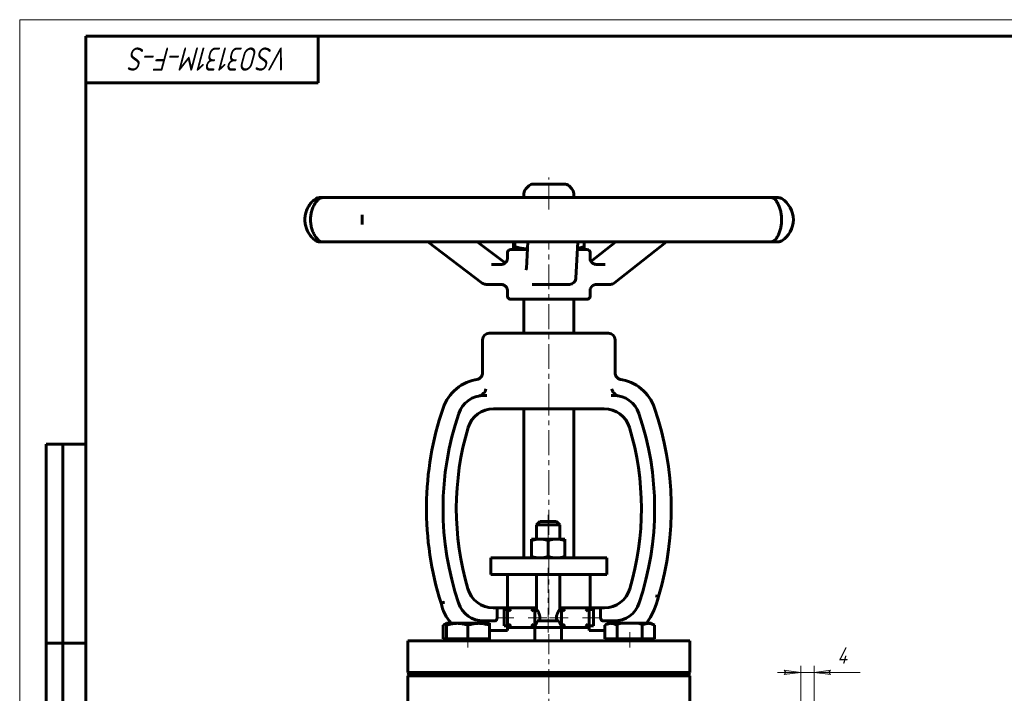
# Model space of a CAD drawing. Header units: millimetres. Extents: x 0 to 594, y 0 to 420.
# Tile 2 of 4: x 0 to 297, y 217 to 420. Entities that reach past the tile are written whole.
import ezdxf

# ---------------------------------------------------------------- set-up
doc = ezdxf.new("R2010")
doc.units = ezdxf.units.MM
for name, pattern in [('K5LT-1', [0]), ('K5LT_AXLED', [12, 7.5, -1.5, 1.5, -1.5]), ('K5LT_BASIC', [0]), ('K5LT_THIN', [0])]:
    doc.linetypes.add(name, pattern=pattern)
doc.layers.add('Системный слой', color=7, linetype='Continuous')
doc.layers.add('Системный слой (1)', color=251, linetype='Continuous', true_color=0x6c6c6c)
doc.styles.add('KDIMTEXTSTYLE', font='txt', dxfattribs={"width": 0.96, "oblique": 15, "height": 5})
doc.styles.add('KTEXTSTYLE', font='txt', dxfattribs={"width": 0.96, "height": 5})
doc.dimstyles.new('KDIMSTYLE (1.00)', dxfattribs={"dimtxt": 5, "dimasz": 1, "dimexe": 2, "dimexo": 0, "dimgap": 1, "dimtad": 1, "dimtxsty": 'KDIMTEXTSTYLE', "dimsah": 1, "dimcen": 0, "dimdle": 1, "dimadec": 0, "dimazin": 0, "dimtfac": 0.667, "dimtmove": 0, "dimatfit": 3, "dimfxl": 1, "dimtvp": 1, "dimtolj": 1, "dimtzin": 0, "dimarcsym": 0})

# ---------------------------------------------------------------- blocks, each defined once
blk = doc.blocks.new('U0')
at = {"layer": 'Системный слой (1)', "color": 143, "linetype": 'K5LT_BASIC', "lineweight": 60, "true_color": 0x33acca}
for p, q in [((172.11, 347.52), (172.11, 349.71)), ((172.11, 336.71), (172.11, 338.85))]:
    blk.add_line(p, q, dxfattribs=at)
blk = doc.blocks.new('U1')
at = {"layer": 'Системный слой (1)', "color": 143, "linetype": 'K5LT_BASIC', "lineweight": 60, "true_color": 0x33acca}
for p, q in [((155.66, 370.46), (154.94, 370.46)), ((164.29, 370.46), (155.66, 370.46))]:
    blk.add_line(p, q, dxfattribs=at)
blk = doc.blocks.new('U2')
at = {"layer": 'Системный слой (1)', "color": 143, "linetype": 'K5LT_BASIC', "lineweight": 60, "true_color": 0x33acca}
for p, q in [((149.33, 351.64), (150.67, 351.25)), ((150.67, 351.25), (151.93, 350.97)), ((151.93, 350.97), (153.15, 350.79))]:
    blk.add_line(p, q, dxfattribs=at)
blk = doc.blocks.new('U3')
at = {"layer": 'Системный слой (1)', "color": 143, "linetype": 'K5LT_BASIC', "lineweight": 60, "true_color": 0x33acca}
for p, q in [((148.91, 351.64), (148.98, 351.14)), ((148.98, 351.14), (149.05, 350.83)), ((149.05, 350.83), (149.11, 350.71)), ((149.11, 350.71), (149.11, 350.71)), ((149.11, 350.71), (149.12, 350.71)), ((149.12, 350.71), (149.12, 350.71))]:
    blk.add_line(p, q, dxfattribs=at)
blk = doc.blocks.new('U4')
at = {"layer": 'Системный слой (1)', "color": 143, "linetype": 'K5LT_BASIC', "lineweight": 60, "true_color": 0x33acca}
for p, q in [((153.14, 350.71), (148.11, 350.71)), ((171.11, 350.71), (168.28, 350.71))]:
    blk.add_line(p, q, dxfattribs=at)
blk = doc.blocks.new('U5')
at = {"layer": 'Системный слой (1)', "color": 143, "linetype": 'K5LT_BASIC', "lineweight": 60, "true_color": 0x33acca}
for p, q in [((147.12, 347.98), (147.11, 349.71)), ((147.11, 336.71), (147.12, 338.4))]:
    blk.add_line(p, q, dxfattribs=at)
blk = doc.blocks.new('U6')
at = {"layer": 'Системный слой (1)', "color": 143, "linetype": 'K5LT_BASIC', "lineweight": 60, "true_color": 0x33acca}
for p, q in [((155.42, 242.71), (155.92, 242.71)), ((162.92, 242.71), (163.42, 242.71))]:
    blk.add_line(p, q, dxfattribs=at)
blk = doc.blocks.new('U7')
at = {"layer": 'Системный слой (1)', "color": 143, "linetype": 'K5LT_BASIC', "lineweight": 60, "true_color": 0x33acca}
for p, q in [((168.3, 351.07), (168.95, 351.23)), ((168.95, 351.23), (169.62, 351.42)), ((169.62, 351.42), (170.32, 351.64))]:
    blk.add_line(p, q, dxfattribs=at)
blk = doc.blocks.new('U8')
at = {"layer": 'Системный слой (1)', "color": 143, "linetype": 'K5LT_BASIC', "lineweight": 60, "true_color": 0x33acca}
for p, q in [((172.25, 339.19), (172.11, 338.81)), ((172.81, 339.83), (172.25, 339.19)), ((173.66, 340.17), (172.81, 339.83)), ((173.9, 340.19), (173.66, 340.17))]:
    blk.add_line(p, q, dxfattribs=at)
blk = doc.blocks.new('U9')
at = {"layer": 'Системный слой (1)', "color": 143, "linetype": 'K5LT_BASIC', "lineweight": 60, "true_color": 0x33acca}
for p, q in [((172.23, 347.23), (172.11, 347.58)), ((172.78, 346.56), (172.23, 347.23)), ((173.66, 346.2), (172.78, 346.56)), ((173.9, 346.19), (173.66, 346.2))]:
    blk.add_line(p, q, dxfattribs=at)
blk = doc.blocks.new('U16')
at = {"layer": 'Системный слой (1)', "color": 143, "linetype": 'K5LT_BASIC', "lineweight": 60, "true_color": 0x33acca}
for p, q in [((128.05, 237.6), (127.71, 237.42)), ((128.38, 237.75), (128.05, 237.6)), ((128.72, 237.87), (128.38, 237.75))]:
    blk.add_line(p, q, dxfattribs=at)
blk = doc.blocks.new('D5')
at = {"layer": 'Системный слой (1)'}
for points in [[(235.61, 223.21), (230.61, 223.86), (231.11, 223.21), (230.61, 222.55)], [(244.11, 223.21), (244.61, 223.86), (239.61, 223.21), (244.61, 222.55)]]:
    blk.add_hatch(color=7, dxfattribs=at).paths.add_polyline_path(points)
at = {"layer": 'Системный слой (1)', "color": 7, "linetype": 'K5LT_THIN', "lineweight": 18, "true_color": 0xffffff}
for p, q in [((235.61, 223.21), (228.61, 223.21)), ((235.61, 223.21), (230.61, 223.86)), ((230.61, 223.86), (231.11, 223.21)), ((231.11, 223.21), (230.61, 222.55)), ((230.61, 222.55), (235.61, 223.21)), ((235.61, 184.21), (235.61, 225.21)), ((235.61, 223.21), (239.61, 223.21)), ((239.61, 184.21), (239.61, 225.21)), ((244.61, 223.86), (239.61, 223.21)), ((239.61, 223.21), (244.61, 222.55)), ((239.61, 223.21), (244.61, 223.21)), ((244.11, 223.21), (244.61, 223.86)), ((244.61, 222.55), (244.11, 223.21))]:
    blk.add_line(p, q, dxfattribs=at)
blk.add_wipeout([(246.61, 224.21), (246.61, 231.59), (251.28, 231.59), (251.28, 224.21)]).dxf.layer = 'Системный слой (1)'
for p, q in [((239.61, 223.21), (246.61, 223.21)), ((244.61, 223.21), (253.48, 223.21))]:
    blk.add_line(p, q, dxfattribs=at)
at = {"layer": 'Системный слой (1)', "color": 7, "insert": (246.61, 230.79), "char_height": 5, "attachment_point": 1, "style": 'KTEXTSTYLE'}
blk.add_mtext('\\fArial|b0|c204|p34;\\H5.0;\\W1.000;\\Q15;\\fGOST Type AU|b0|i0|c204|p34;\\Q15;\\W0.960;4', dxfattribs=at)
blk = doc.blocks.new('KDIMARROW_01')
at = {"layer": 'Системный слой'}
blk.add_hatch(color=0, dxfattribs=at).paths.add_polyline_path([(-5, -0.66), (0, 0), (-5, 0.66), (-4.5, 0)])
at = {"layer": 'Системный слой', "color": 0, "linetype": 'K5LT_THIN', "lineweight": 18}
for p, q in [((-4.5, 0), (-5, 0.66)), ((-5, 0.66), (0, 0)), ((0, 0), (-5, -0.66)), ((-5, -0.66), (-4.5, 0))]:
    blk.add_line(p, q, dxfattribs=at)
at = {"layer": 'Системный слой (1)', "color": 0, "linetype": 'K5LT_THIN', "lineweight": 18}
blk.add_line((159.61, 155.21), (158.61, 155.21), dxfattribs=at)
blk = doc.blocks.new('U39')
at = {"color": 7, "linetype": 'K5LT_THIN', "lineweight": 18, "true_color": 0xffffff}
for p, q in [((0, 0), (0, 420)), ((0, 420), (594, 420))]:
    blk.add_line(p, q, dxfattribs=at)
at = {"color": 143, "linetype": 'K5LT_BASIC', "lineweight": 60, "true_color": 0x33acca}
for p, q in [((20, 5), (20, 415)), ((20, 415), (589, 415)), ((90, 415), (90, 401)), ((90, 401), (20, 401)), ((8, 172), (8, 292)), ((20, 292), (8, 292)), ((13, 172), (13, 292)), ((20, 232), (8, 232))]:
    blk.add_line(p, q, dxfattribs=at)
at = {"color": 7, "insert": (81.28, 404.64), "char_height": 7, "attachment_point": 1, "rotation": 180, "style": 'KTEXTSTYLE'}
blk.add_mtext('\\fArial|b0|c204|p34;\\H5.0;\\W1.000;\\Q15;\\fGOST Type AU|b0|i0|c204|p34;\\Q15;\\W0.960;\\H7.00;VSO3131M-F-S', dxfattribs=at)

msp = doc.modelspace()

# ---------------------------------------------------------------- linework, layer by layer
at = {"layer": 'Системный слой (1)', "color": 30, "linetype": 'K5LT_AXLED', "lineweight": 18, "true_color": 0xff8000}
for p, q in [((159.614, 362.805), (159.614, 372.455)), ((159.614, 302.705), (159.614, 352.705)), ((159.614, 240.705), (159.614, 304.705)), ((159.416, 270.705), (159.416, 261.405)), ((159.416, 254.705), (159.416, 234.705)), ((149.103, 239.705), (144.114, 239.705)), ((159.002, 239.705), (153.416, 239.705)), ((165.416, 239.705), (159.83, 239.705)), ((175.114, 239.705), (169.728, 239.705)), ((135.219, 230.705), (135.219, 235.305)), ((159.614, 144.705), (159.614, 234.705)), ((184.009, 230.705), (184.009, 235.305))]:
    msp.add_line(p, q, dxfattribs=at)
at = {"layer": 'Системный слой (1)', "color": 143, "linetype": 'K5LT_BASIC', "lineweight": 60, "true_color": 0x33acca}
for p, q in [((153.528, 369.869), (152.7, 369.041)), ((165.7, 369.869), (166.528, 369.041)), ((91.461, 366.36), (90.427, 366.36)), ((97.742, 366.36), (91.461, 366.36)), ((104.84, 366.36), (97.742, 366.36)), ((119.231, 366.36), (104.84, 366.36)), ((130.767, 366.36), (119.231, 366.36)), ((149.971, 366.36), (130.767, 366.36)), ((163.302, 366.36), (149.971, 366.36)), ((152.114, 366.36), (152.114, 367.627)), ((182.921, 366.36), (163.302, 366.36)), ((167.114, 366.36), (167.114, 367.627)), ((194.993, 366.36), (182.921, 366.36)), ((210.531, 366.36), (194.993, 366.36)), ((218.578, 366.36), (210.531, 366.36)), ((226.477, 366.36), (218.578, 366.36)), ((228.656, 366.36), (226.477, 366.36)), ((228.814, 366.36), (228.656, 366.36)), ((103.318, 361.201), (103.318, 361.154)), ((103.318, 358.257), (103.318, 358.204)), ((90.427, 353.04), (91.461, 353.04)), ((91.461, 353.04), (97.742, 353.04)), ((97.742, 353.04), (104.84, 353.04)), ((104.84, 353.04), (119.231, 353.04)), ((119.231, 353.04), (130.767, 353.04)), ((139.498, 340.595), (123.077, 353.04)), ((130.767, 353.04), (149.971, 353.04)), ((146.445, 346.652), (138.017, 353.04)), ((148.912, 353.04), (148.912, 351.643)), ((149.114, 350.705), (149.108, 350.709)), ((149.329, 353.04), (149.329, 351.643)), ((149.971, 353.04), (163.302, 353.04)), ((152.825, 344.977), (153.274, 353.04)), ((163.302, 353.04), (182.921, 353.04)), ((167.797, 342.078), (168.407, 353.04)), ((170.114, 350.705), (170.12, 350.709)), ((170.316, 353.04), (170.316, 351.643)), ((172.29, 347.109), (179.785, 353.04)), ((179.43, 340.62), (195.125, 353.04)), ((182.921, 353.04), (194.993, 353.04)), ((194.993, 353.04), (210.531, 353.04)), ((210.531, 353.04), (218.578, 353.04)), ((218.578, 353.04), (226.477, 353.04)), ((226.477, 353.04), (228.656, 353.04)), ((228.656, 353.04), (228.814, 353.04)), ((147.118, 347.983), (147.118, 347.995)), ((172.114, 347.518), (172.114, 347.511)), ((145.183, 346.189), (142.319, 346.189)), ((176.644, 346.189), (173.901, 346.189)), ((140.706, 340.189), (145.183, 340.189)), ((154.618, 340.189), (154.807, 340.189)), ((154.807, 340.189), (165.8, 340.189)), ((172.11, 338.875), (172.11, 338.853)), ((173.901, 340.189), (178.189, 340.189)), ((147.116, 338.397), (147.116, 338.398)), ((148.114, 335.705), (171.114, 335.705)), ((152.114, 325.455), (152.114, 335.705)), ((167.114, 325.455), (167.114, 335.705)), ((177.614, 325.455), (141.614, 325.455)), ((139.614, 313.514), (139.614, 323.455)), ((179.613, 313.517), (179.614, 323.455)), ((140.859, 306.705), (140.013, 306.705)), ((179.215, 306.705), (178.369, 306.705)), ((142.934, 302.705), (143.788, 302.705)), ((143.788, 302.705), (148.949, 302.705)), ((148.949, 302.705), (170.279, 302.705)), ((152.114, 257.705), (152.114, 302.705)), ((167.114, 257.705), (167.114, 302.705)), ((170.279, 302.705), (175.44, 302.705)), ((175.44, 302.705), (176.294, 302.705)), ((156.916, 268.705), (155.916, 267.705)), ((155.916, 267.705), (162.916, 267.705)), ((155.916, 263.405), (155.916, 267.705)), ((161.916, 268.705), (156.916, 268.705)), ((161.916, 268.705), (162.916, 267.705)), ((162.916, 263.405), (162.916, 267.705)), ((154.416, 263.405), (156.916, 263.405)), ((154.416, 262.958), (154.416, 263.405)), ((154.416, 262.958), (154.416, 258.152)), ((156.916, 263.405), (161.916, 263.405)), ((159.416, 262.958), (159.416, 258.152)), ((161.916, 263.405), (164.416, 263.405)), ((164.416, 263.405), (164.416, 262.958)), ((164.416, 262.958), (164.416, 258.152)), ((142.114, 257.705), (143.501, 257.705)), ((142.114, 252.705), (142.114, 257.705)), ((143.501, 257.705), (152.51, 257.705)), ((152.51, 257.705), (166.274, 257.705)), ((154.416, 257.705), (154.416, 258.152)), ((164.416, 258.152), (164.416, 257.705)), ((166.274, 257.705), (175.618, 257.705)), ((175.618, 257.705), (177.114, 257.705)), ((177.114, 252.705), (177.114, 257.705)), ((142.114, 252.705), (143.501, 252.705)), ((143.501, 252.705), (152.51, 252.705)), ((147.114, 242.705), (147.114, 252.705)), ((152.51, 252.705), (166.274, 252.705)), ((155.916, 242.205), (155.916, 252.705)), ((162.916, 242.205), (162.916, 252.705)), ((166.274, 252.705), (175.618, 252.705)), ((172.114, 242.705), (172.114, 252.705)), ((175.618, 252.705), (177.114, 252.705)), ((191.753, 246.337), (192.718, 246.071)), ((144.002, 242.705), (142.868, 242.705)), ((144.002, 242.705), (147.103, 242.705)), ((144.002, 242.705), (144.002, 239.705)), ((146.114, 242.205), (146.114, 237.205)), ((147.103, 242.205), (146.114, 242.205)), ((147.103, 242.705), (147.103, 236.705)), ((147.103, 242.705), (148.103, 241.705)), ((155.416, 242.705), (147.103, 242.705)), ((154.416, 241.705), (155.416, 242.705)), ((155.416, 236.705), (155.416, 242.705)), ((155.916, 242.205), (155.416, 242.205)), ((163.416, 242.205), (162.916, 242.205)), ((164.416, 241.705), (163.416, 242.705)), ((163.416, 242.705), (163.416, 236.705)), ((171.728, 242.705), (163.416, 242.705)), ((170.728, 241.705), (171.728, 242.705)), ((171.728, 242.705), (175.227, 242.705)), ((171.728, 236.705), (171.728, 242.705)), ((173.114, 242.205), (171.728, 242.205)), ((173.114, 242.205), (173.114, 237.205)), ((175.227, 239.705), (175.227, 242.705)), ((176.36, 242.705), (175.227, 242.705)), ((127.713, 237.424), (128.719, 238.005)), ((128.719, 237.424), (128.719, 238.005)), ((131.969, 238.005), (128.719, 238.005)), ((138.469, 238.005), (131.969, 238.005)), ((141.719, 238.005), (138.469, 238.005)), ((139.937, 238.705), (143.251, 238.705)), ((140.249, 238.705), (140.249, 238.005)), ((141.719, 238.005), (141.719, 237.424)), ((148.103, 237.705), (147.103, 236.705)), ((154.416, 237.705), (155.416, 236.705)), ((156.114, 238.705), (162.718, 238.705)), ((164.416, 237.705), (163.416, 236.705)), ((171.728, 236.705), (170.728, 237.705)), ((175.977, 238.705), (179.291, 238.705)), ((176.504, 237.424), (177.509, 238.005)), ((178.38, 238.005), (177.509, 238.005)), ((184.009, 238.005), (178.38, 238.005)), ((178.979, 238.005), (178.979, 238.705)), ((189.638, 238.005), (184.009, 238.005)), ((190.509, 238.005), (189.638, 238.005)), ((191.515, 237.424), (190.509, 238.005)), ((127.713, 233.305), (127.713, 237.424)), ((128.719, 233.305), (128.719, 237.424)), ((135.219, 233.305), (135.219, 237.424)), ((141.719, 233.305), (141.719, 237.424)), ((147.103, 235.856), (141.719, 235.856)), ((147.103, 237.205), (146.114, 237.205)), ((147.103, 236.705), (155.416, 236.705)), ((147.103, 236.705), (147.103, 235.856)), ((155.416, 236.705), (163.416, 236.705)), ((155.416, 236.705), (155.416, 234.705)), ((155.416, 232.705), (155.416, 234.705)), ((163.416, 236.705), (171.728, 236.705)), ((163.416, 236.705), (163.416, 234.705)), ((163.416, 232.705), (163.416, 234.705)), ((173.114, 237.205), (171.728, 237.205)), ((171.728, 236.705), (171.728, 235.856)), ((176.504, 235.856), (171.728, 235.856)), ((176.504, 233.305), (176.504, 237.424)), ((180.257, 233.305), (180.257, 237.424)), ((187.762, 233.305), (187.762, 237.424)), ((191.515, 233.305), (191.515, 237.424)), ((117.114, 232.705), (202.114, 232.705)), ((117.114, 223.205), (117.114, 232.705)), ((128.719, 233.305), (127.713, 233.305)), ((131.969, 233.305), (128.719, 233.305)), ((128.719, 232.705), (128.719, 233.305)), ((135.219, 233.305), (131.969, 233.305)), ((138.469, 233.305), (135.219, 233.305)), ((141.719, 233.305), (138.469, 233.305)), ((141.719, 232.705), (141.719, 233.305)), ((178.38, 233.305), (176.504, 233.305)), ((177.509, 232.705), (177.509, 233.305)), ((180.257, 233.305), (178.38, 233.305)), ((184.009, 233.305), (180.257, 233.305)), ((187.762, 233.305), (184.009, 233.305)), ((189.638, 233.305), (187.762, 233.305)), ((191.515, 233.305), (189.638, 233.305)), ((190.509, 232.705), (190.509, 233.305)), ((202.114, 223.205), (202.114, 232.705)), ((117.114, 223.205), (202.114, 223.205)), ((117.614, 222.705), (117.114, 223.205)), ((201.614, 222.705), (202.114, 223.205)), ((117.114, 222.205), (117.614, 222.705)), ((117.114, 212.705), (117.114, 222.205)), ((117.114, 222.205), (202.114, 222.205)), ((117.614, 222.705), (201.614, 222.705)), ((202.114, 222.205), (201.614, 222.705)), ((202.114, 212.705), (202.114, 222.205))]:
    msp.add_line(p, q, dxfattribs=at)
for centre, radius, start, end in [((154.114, 367.627), 2, 135, 180), ((154.943, 368.455), 2, 90, 135), ((164.286, 368.455), 2, 45, 90), ((165.114, 367.627), 2, 0, 45), ((90.427, 364.36), 2, 90, 122.85679), ((91.461, 364.36), 2, 90, 132.27304), ((226.477, 364.36), 2, 32.69757, 90), ((228.814, 364.36), 2, 57.90942, 90), ((225.892, 359.7), 7.5, 302.09058, 57.90942), ((91.461, 355.04), 2, 227.72696, 270), ((226.477, 355.04), 2, 270, 327.3), ((90.427, 355.04), 2, 237.14321, 269.97767), ((148.114, 349.705), 1, 90, 180), ((171.114, 349.705), 1, 0, 90), ((228.814, 355.04), 2, 270, 302.09058), ((165.8, 342.189), 2, 270, 356.80454), ((140.706, 342.189), 2, 232.84588, 270), ((178.189, 342.189), 2, 270, 308.35962), ((148.114, 336.705), 1, 180, 270), ((171.114, 336.705), 1, 270, 0), ((141.614, 323.455), 2, 90, 180), ((177.614, 323.455), 2, 0, 90), ((140.013, 298.705), 13, 97.78555, 161.2446), ((179.215, 298.705), 13, 80.80532, 82.21445), ((179.215, 298.705), 13, 18.7554, 82.21445), ((140.013, 298.705), 8, 90, 161.2446), ((140.013, 298.705), 8, 90, 100.50355), ((179.215, 298.705), 8, 18.7554, 90), ((179.215, 298.705), 8, 79.49645, 90), ((216.912, 272.593), 94.211, 161.2446, 197.5999), ((216.912, 272.593), 89.211, 161.2446, 198.58887), ((142.934, 294.705), 8, 90, 163.35865), ((176.294, 294.705), 8, 16.64135, 90), ((102.316, 272.593), 89.211, 341.41113, 18.7554), ((102.316, 272.593), 94.211, 343.64945, 18.7554), ((216.912, 272.593), 85.211, 163.35865, 196.46824), ((102.316, 272.593), 85.211, 343.53176, 16.64135), ((142.868, 250.705), 8, 196.46824, 270), ((176.36, 250.705), 8, 270, 343.53176), ((139.937, 246.705), 13.087, 191.4515, 221.66412), ((139.937, 246.705), 8, 198.58887, 270), ((179.291, 246.705), 8, 270, 341.41113), ((167.264, 252.63), 26.285, 326.19326, 345.55171)]:
    msp.add_arc(centre, radius, start, end, dxfattribs=at)
for centre, major_axis, ratio, start_param, end_param in [((90.427, 364.36), (-1.094, 1.674), 0.8828123, 6.2617291, 6.2826302), ((90.427, 364.36), (0, 2), 0.9998201, 0, 0.5600862), ((91.461, 364.36), (1.428, -1.4), 0.9329736, 3.0911681, 3.1412323), ((226.477, 364.36), (1.667, 1.106), 0.9512532, 6.2434765, 6.2818046), ((91.461, 355.04), (-1.428, -1.4), 0.9329736, 0.0003618, 0.050406), ((226.477, 355.04), (1.667, -1.106), 0.9512532, 0.0013717, 0.0396634), ((90.427, 355.04), (-1.094, -1.674), 0.8828123, 0.0005519, 0.0214562), ((90.427, 355.04), (0, -2), 0.9998201, 5.7230991, 6.2831853), ((90.427, 355.04), (0, -2), 0.9134972, 6.2825838, 6.2831853), ((165.8, 342.189), (1.997, -0.111), 0.8301651, 6.283018, 6.2831853), ((140.706, 342.189), (-1.208, -1.594), 0.3882433, 0, 0.0000324), ((178.189, 342.189), (1.241, -1.568), 0.4419218, 0, 0.0000478)]:
    msp.add_ellipse(centre, major_axis=major_axis, ratio=ratio, start_param=start_param, end_param=end_param, dxfattribs=at)
for points, knots in [([(89.334, 366.034), (89.131, 365.902), (88.92, 365.748), (88.521, 365.417), (88.332, 365.242), (87.972, 364.869), (87.801, 364.674), (87.482, 364.263), (87.334, 364.05), (87.067, 363.619), (86.947, 363.402), (86.727, 362.951), (86.626, 362.718), (86.447, 362.238), (86.368, 361.993), (86.237, 361.501), (86.184, 361.257), (86.104, 360.774), (86.077, 360.535), (86.041, 360.045), (86.034, 359.794), (86.043, 359.288), (86.059, 359.033), (86.114, 358.541), (86.152, 358.303), (86.249, 357.839), (86.307, 357.612), (86.447, 357.153), (86.53, 356.922), (86.718, 356.464), (86.824, 356.237), (87.052, 355.805), (87.174, 355.6), (87.431, 355.209), (87.566, 355.024), (87.849, 354.671), (87.996, 354.505), (88.318, 354.172), (88.492, 354.009), (88.843, 353.713), (89.019, 353.58), (89.238, 353.429), (89.286, 353.397), (89.334, 353.366)], [0, 0, 0, 0, 1.5194226, 1.5194226, 2.8720805, 2.8720805, 4.1235556, 4.1235556, 5.2853951, 5.2853951, 6.338138, 6.338138, 7.3701094, 7.3701094, 8.3876043, 8.3876043, 9.3477351, 9.3477351, 10.2506583, 10.2506583, 11.1974602, 11.1974602, 12.1542618, 12.1542618, 13.0693855, 13.0693855, 13.974492, 13.974492, 14.9517214, 14.9517214, 15.9772537, 15.9772537, 17.0045744, 17.0045744, 18.0471066, 18.0471066, 19.1282716, 19.1282716, 20.3790053, 20.3790053, 21.643323, 21.643323, 21.9996157, 21.9996157, 21.9996157, 21.9996157]), ([(90.034, 353.64), (89.978, 353.697), (89.92, 353.758), (89.75, 353.944), (89.635, 354.079), (89.394, 354.387), (89.267, 354.562), (89.019, 354.939), (88.9, 355.139), (88.679, 355.549), (88.577, 355.758), (88.394, 356.179), (88.312, 356.389), (88.161, 356.826), (88.091, 357.055), (87.969, 357.52), (87.916, 357.755), (87.832, 358.219), (87.799, 358.446), (87.751, 358.903), (87.735, 359.132), (87.719, 359.604), (87.72, 359.846), (87.738, 360.326), (87.755, 360.565), (87.806, 361.023), (87.84, 361.243), (87.922, 361.681), (87.971, 361.899), (88.087, 362.338), (88.154, 362.558), (88.303, 362.99), (88.385, 363.201), (88.558, 363.602), (88.65, 363.793), (88.848, 364.171), (88.956, 364.356), (89.181, 364.713), (89.299, 364.882), (89.538, 365.202), (89.661, 365.352), (89.866, 365.585), (89.952, 365.676), (90.032, 365.758), (90.033, 365.759), (90.034, 365.76)], [0, 0, 0, 0, 0.7627725, 0.7627725, 2.1611887, 2.1611887, 3.6823857, 3.6823857, 5.1112634, 5.1112634, 6.411107, 6.411107, 7.5849572, 7.5849572, 8.76307, 8.76307, 9.9021413, 9.9021413, 10.9549962, 10.9549962, 11.9912345, 11.9912345, 13.0733312, 13.0733312, 14.1526756, 14.1526756, 15.1746786, 15.1746786, 16.2322049, 16.2322049, 17.3644684, 17.3644684, 18.5397683, 18.5397683, 19.7209668, 19.7209668, 21.0150611, 21.0150611, 22.4185007, 22.4185007, 23.8916281, 23.8916281, 24.9885558, 24.9885558, 24.9995423, 24.9995423, 24.9995423, 24.9995423]), ([(228.144, 365.463), (228.148, 365.458), (228.151, 365.453), (228.156, 365.445), (228.158, 365.443), (228.215, 365.353), (228.268, 365.274), (228.396, 365.067), (228.471, 364.943), (228.551, 364.798), (228.556, 364.789), (228.618, 364.678), (228.675, 364.571), (228.749, 364.425), (228.764, 364.395), (228.795, 364.333), (228.811, 364.301), (228.857, 364.205), (228.888, 364.138), (228.971, 363.956), (229.022, 363.835), (229.149, 363.52), (229.224, 363.319), (229.359, 362.911), (229.42, 362.706), (229.532, 362.282), (229.582, 362.064), (229.671, 361.622), (229.709, 361.396), (229.768, 360.954), (229.79, 360.738), (229.822, 360.297), (229.831, 360.071), (229.837, 359.613), (229.833, 359.38), (229.812, 358.92), (229.794, 358.692), (229.747, 358.257), (229.717, 358.05), (229.646, 357.634), (229.603, 357.426), (229.506, 357.008), (229.45, 356.799), (229.329, 356.392), (229.264, 356.194), (229.126, 355.818), (229.054, 355.639), (228.9, 355.283), (228.818, 355.11), (228.649, 354.777), (228.563, 354.62), (228.41, 354.354), (228.34, 354.241), (228.241, 354.084), (228.206, 354.031), (228.17, 353.975), (228.164, 353.967), (228.158, 353.957), (228.156, 353.955), (228.152, 353.948), (228.149, 353.944), (228.145, 353.939), (228.145, 353.938), (228.144, 353.937)], [0, 0, 0, 0, 0.0730854, 0.0730854, 0.1070772, 0.1070772, 1.1455126, 1.1455126, 2.2910252, 2.2910252, 2.3668697, 2.3668697, 3.2155777, 3.2155777, 3.4365378, 3.4365378, 3.6574978, 3.6574978, 4.0994179, 4.0994179, 4.8416295, 4.8416295, 5.9580423, 5.9580423, 6.978999, 6.978999, 7.9864654, 7.9864654, 8.9692613, 8.9692613, 9.8767138, 9.8767138, 10.7997835, 10.7997835, 11.7559428, 11.7559428, 12.6993166, 12.6993166, 13.5885783, 13.5885783, 14.5202207, 14.5202207, 15.5230965, 15.5230965, 16.555943, 16.555943, 17.6028765, 17.6028765, 18.7631655, 18.7631655, 20.0384108, 20.0384108, 21.1478364, 21.1478364, 21.7898162, 21.7898162, 21.8930533, 21.8930533, 21.9270592, 21.9270592, 21.9896067, 21.9896067, 21.9995843, 21.9995843, 21.9995843, 21.9995843]), ([(103.318, 358.257), (103.318, 358.41), (103.318, 358.567), (103.317, 358.827), (103.317, 358.926), (103.317, 359.205), (103.317, 359.386), (103.316, 359.753), (103.316, 359.94), (103.317, 360.201), (103.317, 360.277), (103.317, 360.376), (103.317, 360.399), (103.317, 360.47), (103.317, 360.517), (103.317, 360.593), (103.317, 360.622), (103.317, 360.667), (103.317, 360.684), (103.317, 360.718), (103.317, 360.735), (103.317, 360.769), (103.317, 360.786), (103.317, 360.819), (103.317, 360.836), (103.317, 360.886), (103.317, 360.919), (103.318, 361.02), (103.318, 361.088), (103.318, 361.154)], [0, 0, 0, 0, 3.3638461, 3.3638461, 5.4044875, 5.4044875, 9.0592922, 9.0592922, 12.8087786, 12.8087786, 14.3631684, 14.3631684, 14.8349484, 14.8349484, 15.8193162, 15.8193162, 16.4105491, 16.4105491, 16.7656567, 16.7656567, 17.1207643, 17.1207643, 17.4758718, 17.4758718, 17.8309794, 17.8309794, 18.5354686, 18.5354686, 20, 20, 20, 20]), ([(145.183, 346.189), (145.265, 346.189), (145.346, 346.194), (145.512, 346.216), (145.595, 346.233), (145.762, 346.277), (145.845, 346.305), (146.007, 346.372), (146.087, 346.412), (146.239, 346.499), (146.313, 346.548), (146.404, 346.618), (146.425, 346.634), (146.49, 346.69), (146.534, 346.729), (146.632, 346.827), (146.685, 346.887), (146.78, 347.01), (146.823, 347.072), (146.898, 347.198), (146.931, 347.262), (146.991, 347.395), (147.017, 347.464), (147.06, 347.599), (147.076, 347.665), (147.094, 347.752), (147.098, 347.778), (147.104, 347.813), (147.105, 347.822), (147.107, 347.837), (147.108, 347.842), (147.109, 347.857), (147.11, 347.866), (147.113, 347.892), (147.114, 347.906), (147.116, 347.925), (147.116, 347.93), (147.117, 347.95), (147.118, 347.962), (147.118, 347.982), (147.118, 347.989), (147.118, 347.995)], [0, 0, 0, 0, 1.6216992, 1.6216992, 3.3000448, 3.3000448, 5.022633, 5.022633, 6.768622, 6.768622, 8.5080297, 8.5080297, 9.0434176, 9.0434176, 10.2102569, 10.2102569, 11.8168956, 11.8168956, 13.3484506, 13.3484506, 14.8380032, 14.8380032, 16.4540068, 16.4540068, 18.0881894, 18.0881894, 18.8438246, 18.8438246, 19.16115, 19.16115, 19.3319698, 19.3319698, 19.6736093, 19.6736093, 20.2836636, 20.2836636, 20.5249402, 20.5249402, 21.3038853, 21.3038853, 22, 22, 22, 22]), ([(152.798, 344.606), (152.799, 344.614), (152.8, 344.624), (152.803, 344.655), (152.805, 344.675), (152.809, 344.72), (152.811, 344.745), (152.815, 344.802), (152.817, 344.833), (152.821, 344.901), (152.823, 344.938), (152.825, 344.977)], [0, 0, 0, 0, 1, 1, 2, 2, 2.9882699, 2.9882699, 3.9882699, 3.9882699, 5, 5, 5, 5]), ([(145.183, 340.189), (145.265, 340.189), (145.346, 340.183), (145.512, 340.162), (145.595, 340.145), (145.762, 340.1), (145.844, 340.072), (146.007, 340.005), (146.086, 339.966), (146.239, 339.879), (146.312, 339.83), (146.449, 339.725), (146.514, 339.669), (146.631, 339.552), (146.684, 339.491), (146.779, 339.369), (146.821, 339.307), (146.896, 339.182), (146.928, 339.119), (146.988, 338.988), (147.014, 338.92), (147.057, 338.786), (147.073, 338.722), (147.093, 338.626), (147.098, 338.592), (147.104, 338.552), (147.105, 338.543), (147.107, 338.53), (147.107, 338.525), (147.109, 338.512), (147.11, 338.503), (147.112, 338.481), (147.113, 338.468), (147.115, 338.427), (147.116, 338.41), (147.116, 338.397)], [0, 0, 0, 0, 1.5418078, 1.5418078, 3.1389501, 3.1389501, 4.7778741, 4.7778741, 6.43897, 6.43897, 8.0930003, 8.0930003, 9.7108158, 9.7108158, 11.2470997, 11.2470997, 12.7014367, 12.7014367, 14.1048822, 14.1048822, 15.6342778, 15.6342778, 17.1825543, 17.1825543, 18.1597954, 18.1597954, 18.4592271, 18.4592271, 18.620422, 18.620422, 18.9428119, 18.9428119, 19.5184945, 19.5184945, 21, 21, 21, 21]), ([(137.935, 311.542), (138.466, 311.628), (139.323, 312.172), (139.615, 313.112), (139.615, 313.514)], [0, 0, 0, 0, 0.57142152, 0.99914138, 0.99914138, 0.99914138, 0.99914138]), ([(181.293, 311.542), (180.763, 311.628), (179.905, 312.172), (179.613, 313.114), (179.613, 313.517)], [0, 0, 0, 0, 0.5714286, 1, 1, 1, 1]), ([(138.554, 306.571), (138.587, 306.577), (138.621, 306.583), (138.691, 306.595), (138.728, 306.601), (138.804, 306.613), (138.843, 306.619), (138.925, 306.631), (138.968, 306.637), (139.057, 306.648), (139.102, 306.654), (139.15, 306.659)], [0, 0, 0, 0, 3.0703026, 3.0703026, 6.1406051, 6.1406051, 9.2109077, 9.2109077, 12.2812102, 12.2812102, 15.3515128, 15.3515128, 15.3515128, 15.3515128]), ([(139.104, 306.654), (139.089, 306.652), (139.074, 306.65), (139.035, 306.646), (139.011, 306.643), (138.949, 306.635), (138.912, 306.63), (138.838, 306.619), (138.802, 306.613), (138.73, 306.602), (138.696, 306.596), (138.625, 306.584), (138.589, 306.577), (138.554, 306.571)], [0, 0, 0, 0, 0.8199608, 0.8199608, 2.1865622, 2.1865622, 4.3731244, 4.3731244, 6.7210291, 6.7210291, 9.0689338, 9.0689338, 11.7395235, 11.7395235, 11.7395235, 11.7395235]), ([(138.757, 306.619), (138.954, 306.676), (139.141, 306.76), (139.547, 307.003), (139.753, 307.176), (140.101, 307.545), (140.246, 307.745), (140.489, 308.167), (140.586, 308.394), (140.652, 308.621), (140.653, 308.624), (140.654, 308.626)], [0.00053436, 0.00053436, 0.00053436, 0.00053436, 0.06204197, 0.06204197, 0.14661528, 0.14661528, 0.23071896, 0.23071896, 0.32142437, 0.32142437, 0.32230796, 0.32230796, 0.32230796, 0.32230796]), ([(178.574, 308.626), (178.575, 308.624), (178.576, 308.621), (178.643, 308.394), (178.739, 308.167), (178.983, 307.745), (179.128, 307.545), (179.475, 307.176), (179.681, 307.003), (180.088, 306.76), (180.274, 306.676), (180.471, 306.619)], [-0.00089084, -0.00089084, -0.00089084, -0.00089084, 0, 0, 0.09144812, 0.09144812, 0.17623906, 0.17623906, 0.26150429, 0.26150429, 0.32351501, 0.32351501, 0.32351501, 0.32351501]), ([(180.674, 306.571), (180.642, 306.577), (180.608, 306.583), (180.537, 306.595), (180.501, 306.601), (180.425, 306.613), (180.385, 306.619), (180.303, 306.631), (180.26, 306.637), (180.172, 306.648), (180.126, 306.654), (180.078, 306.659)], [0, 0, 0, 0, 3.0703026, 3.0703026, 6.1406051, 6.1406051, 9.2109077, 9.2109077, 12.2812102, 12.2812102, 15.3515128, 15.3515128, 15.3515128, 15.3515128]), ([(128.08, 244.357), (128.078, 244.357), (128.077, 244.356), (127.946, 244.322), (127.818, 244.29), (127.583, 244.229), (127.478, 244.202), (127.301, 244.156), (127.231, 244.138), (127.135, 244.113), (127.11, 244.107), (127.11, 244.107)], [-0.31487878, -0.31487878, -0.31487878, -0.31487878, -0.31435136, -0.31435136, -0.2743355, -0.2743355, -0.23523338, -0.23523338, -0.19619002, -0.19619002, -0.15717568, -0.15717568, -0.15717568, -0.15717568]), ([(155.916, 242.205), (155.916, 242.203), (155.926, 242.187), (155.97, 242.12), (156.04, 242.015), (156.144, 241.856), (156.273, 241.651), (156.421, 241.395), (156.546, 241.158), (156.638, 240.96), (156.722, 240.762), (156.787, 240.58), (156.849, 240.364), (156.889, 240.187), (156.917, 239.993), (156.931, 239.821), (156.934, 239.633), (156.921, 239.441), (156.897, 239.274), (156.858, 239.078), (156.808, 238.895), (156.759, 238.754), (156.741, 238.705)], [0, 0, 0, 0, 1.4826086, 2.824139, 4.4934897, 5.8321092, 7.8230557, 9.6383833, 11.2022383, 12.2341484, 13.0348456, 14.4330162, 15.0422579, 16.2158571, 16.9406134, 17.728996, 18.5445556, 19.478418, 20.3381831, 20.8436172, 22.2339351, 23, 23, 23, 23]), ([(162.091, 238.705), (162.047, 238.823), (161.983, 239.027), (161.93, 239.295), (161.905, 239.507), (161.897, 239.694), (161.904, 239.894), (161.925, 240.081), (161.955, 240.24), (161.987, 240.379), (162.025, 240.513), (162.076, 240.668), (162.141, 240.838), (162.218, 241.015), (162.295, 241.174), (162.366, 241.311), (162.433, 241.433), (162.518, 241.581), (162.614, 241.739), (162.731, 241.922), (162.829, 242.071), (162.895, 242.169), (162.914, 242.2), (162.916, 242.204), (162.916, 242.205)], [0, 0, 0, 0, 1.9995464, 3.2928062, 4.0958667, 5.1502713, 6.0447051, 7.0350716, 7.9341826, 8.4466056, 9.198142, 10.0681718, 10.9852561, 12.1087356, 13.2497009, 14.0278849, 14.8765679, 15.840438, 17.369182, 18.8199998, 21.1442326, 22.896632, 24.5581023, 25, 25, 25, 25]), ([(131.969, 238.005), (131.77, 238.005), (131.385, 237.991), (130.799, 237.931), (130.289, 237.846), (129.782, 237.735), (129.283, 237.604), (128.909, 237.488), (128.719, 237.424)], [0, 0, 0, 0, 1.6283275, 3.1496857, 4.815083, 5.8369152, 7.3769881, 9, 9, 9, 9]), ([(135.219, 237.424), (134.987, 237.502), (134.613, 237.616), (134.086, 237.751), (133.674, 237.84), (133.249, 237.912), (132.794, 237.97), (132.356, 238), (132.073, 238.005), (131.969, 238.005)], [0, 0, 0, 0, 2.192924, 3.5182583, 4.9042648, 6.009799, 7.4227334, 9.0585836, 10, 10, 10, 10]), ([(138.469, 238.005), (138.27, 238.005), (137.885, 237.991), (137.299, 237.931), (136.789, 237.846), (136.282, 237.735), (135.783, 237.604), (135.409, 237.488), (135.219, 237.424)], [0, 0, 0, 0, 1.6283275, 3.1496857, 4.815083, 5.8369152, 7.3769881, 9, 9, 9, 9]), ([(141.719, 237.424), (141.487, 237.502), (141.113, 237.616), (140.586, 237.751), (140.174, 237.84), (139.749, 237.912), (139.294, 237.97), (138.856, 238), (138.573, 238.005), (138.469, 238.005)], [0, 0, 0, 0, 2.192924, 3.5182583, 4.9042648, 6.009799, 7.4227334, 9.0585836, 10, 10, 10, 10]), ([(144.002, 239.705), (144.002, 239.58), (143.982, 239.45), (143.907, 239.215), (143.853, 239.111), (143.722, 238.926), (143.631, 238.842), (143.442, 238.731), (143.342, 238.705), (143.251, 238.705)], [0.33602714, 0.33602714, 0.33602714, 0.33602714, 0.37351528, 0.37351528, 0.41100343, 0.41100343, 0.45843182, 0.45843182, 0.50586022, 0.50586022, 0.50586022, 0.50586022]), ([(155.416, 237.205), (155.416, 237.207), (155.428, 237.231), (155.473, 237.307), (155.529, 237.404), (155.598, 237.526), (155.68, 237.677), (155.767, 237.846), (155.851, 238.018), (155.973, 238.295), (156.061, 238.529), (156.114, 238.705)], [0, 0, 0, 0, 1.6461955, 2.9856259, 3.9007823, 5.134537, 6.4522504, 7.4043553, 8.54869, 9.5864339, 12, 12, 12, 12]), ([(162.718, 238.705), (162.762, 238.557), (162.855, 238.3), (162.983, 238.014), (163.096, 237.782), (163.204, 237.58), (163.308, 237.395), (163.381, 237.269), (163.411, 237.216), (163.416, 237.206), (163.416, 237.205)], [0, 0, 0, 0, 1.8680004, 3.4222994, 4.3355879, 5.8103472, 7.3746168, 8.8899711, 10.3067606, 11, 11, 11, 11]), ([(175.977, 238.705), (175.886, 238.705), (175.787, 238.731), (175.597, 238.842), (175.507, 238.926), (175.376, 239.111), (175.321, 239.215), (175.247, 239.45), (175.227, 239.58), (175.227, 239.705)], [0.16617161, 0.16617161, 0.16617161, 0.16617161, 0.21360001, 0.21360001, 0.26102841, 0.26102841, 0.29851655, 0.29851655, 0.33600469, 0.33600469, 0.33600469, 0.33600469]), ([(178.38, 238.005), (178.265, 238.005), (178.043, 237.991), (177.704, 237.931), (177.41, 237.846), (177.005, 237.693), (176.718, 237.548), (176.504, 237.424)], [0, 0, 0, 0, 1.4474022, 2.7997206, 4.2800738, 5.188369, 8, 8, 8, 8]), ([(180.257, 237.424), (180.123, 237.502), (179.907, 237.616), (179.603, 237.751), (179.364, 237.84), (179.119, 237.912), (178.857, 237.97), (178.604, 238), (178.44, 238.005), (178.38, 238.005)], [0, 0, 0, 0, 2.192924, 3.5182583, 4.9042648, 6.009799, 7.4227334, 9.0585836, 10, 10, 10, 10]), ([(189.638, 238.005), (189.523, 238.005), (189.301, 237.991), (188.963, 237.931), (188.669, 237.846), (188.263, 237.693), (187.976, 237.548), (187.762, 237.424)], [0, 0, 0, 0, 1.4474022, 2.7997206, 4.2800738, 5.188369, 8, 8, 8, 8]), ([(191.515, 237.424), (191.381, 237.502), (191.165, 237.616), (190.861, 237.751), (190.623, 237.84), (190.377, 237.912), (190.115, 237.97), (189.862, 238), (189.698, 238.005), (189.638, 238.005)], [0, 0, 0, 0, 2.192924, 3.5182583, 4.9042648, 6.009799, 7.4227334, 9.0585836, 10, 10, 10, 10])]:
    msp.add_open_spline(points, degree=3, knots=knots, dxfattribs=at)
for points, weights in [([(149.12, 350.705), (149.217, 350.705), (149.329, 351.643)], [1, 1.0379548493, 1]), ([(170.316, 351.643), (170.211, 350.761), (170.12, 350.709)], [1, 1.035600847, 1.00441600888]), ([(156.916, 263.405), (155.756, 263.405), (154.416, 262.958)], [1, 1.0379548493, 1]), ([(159.416, 262.958), (158.076, 263.405), (156.916, 263.405)], [1, 1.0379548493, 1]), ([(161.916, 263.405), (160.756, 263.405), (159.416, 262.958)], [1, 1.0379548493, 1]), ([(164.416, 262.958), (163.076, 263.405), (161.916, 263.405)], [1, 1.0379548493, 1]), ([(154.416, 258.152), (155.756, 257.705), (156.916, 257.705)], [1, 1.0379548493, 1]), ([(156.916, 257.705), (158.076, 257.705), (159.416, 258.152)], [1, 1.0379548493, 1]), ([(159.416, 258.152), (160.756, 257.705), (161.916, 257.705)], [1, 1.0379548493, 1]), ([(161.916, 257.705), (163.076, 257.705), (164.416, 258.152)], [1, 1.0379548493, 1])]:
    msp.add_rational_spline(points, weights, degree=2, dxfattribs=at)
for points in [[(138.554, 306.571), (138.623, 306.584), (138.691, 306.6), (138.757, 306.619)], [(180.471, 306.619), (180.538, 306.6), (180.605, 306.584), (180.674, 306.571)]]:
    msp.add_open_spline(points, degree=3, dxfattribs=at)
at = {"layer": 'Системный слой (1)', "color": 7, "linetype": 'K5LT-1'}
for points, knots in [([(184.009, 238.005), (183.905, 238.005), (183.695, 238.002), (183.38, 237.989), (183.065, 237.967), (182.673, 237.929), (182.203, 237.867), (181.576, 237.756), (180.926, 237.61), (180.461, 237.484), (180.257, 237.424)], [0, 0, 0, 0, 1.8184641, 3.6369281, 5.4553922, 7.2738563, 10.4656914, 13.6575265, 18.3042162, 22, 22, 22, 22]), ([(187.762, 237.424), (187.683, 237.447), (187.476, 237.506), (187.076, 237.611), (186.518, 237.74), (185.935, 237.848), (185.391, 237.924), (185.008, 237.963), (184.702, 237.985), (184.471, 237.996), (184.24, 238.003), (184.086, 238.005), (184.009, 238.005)], [0, 0, 0, 0, 1.432862, 3.7254411, 7.1643098, 11.3382807, 14.0037105, 16.6691403, 18.0018553, 19.3345702, 20.6672851, 22, 22, 22, 22])]:
    msp.add_open_spline(points, degree=3, knots=knots, dxfattribs=at)

# ---------------------------------------------------------------- block references
at = {"layer": 'Системный слой (1)'}
for name in ['U1', 'U4', 'U3', 'U2', 'U7', 'U5', 'U0', 'U9', 'U8', 'U6', 'U16']:
    msp.add_blockref(name, (0, 0), dxfattribs=at)

# ---------------------------------------------------------------- dimensions: what is measured, and where the dimension line sits
at = {"layer": 'Системный слой (1)', "color": 7}
dim = msp.add_linear_dim(base=(235.614, 223.205), p1=(239.614, 184.205), p2=(235.614, 184.205), angle=180, dimstyle='KDIMSTYLE (1.00)', override={"dimexo": 0, "dimtoh": 1, "dimpost": '\\fGOST Type AU|b0|c204|p34;\\H5.0;\\W0.960;\\Q15;<>', "dimblk1": 'KDIMARROW_01', "dimblk2": 'KDIMARROW_01', "dimse1": 0, "dimse2": 0, "dimclrt": 7, "dimtol": 1, "dimtp": 0, "dimtm": 0, "dimtdec": 5, "dimtmove": 1, "dimtolj": 1}, dxfattribs=at)
dim.commit()
dim.dimension.update_dxf_attribs({"geometry": 'D5', "text_midpoint": (249.045, 223.205), "dimtype": 160})

# ---------------------------------------------------------------- next in the draw order: block references
msp.add_blockref('U39', (0, 0))

doc.saveas('drawing.dxf')
